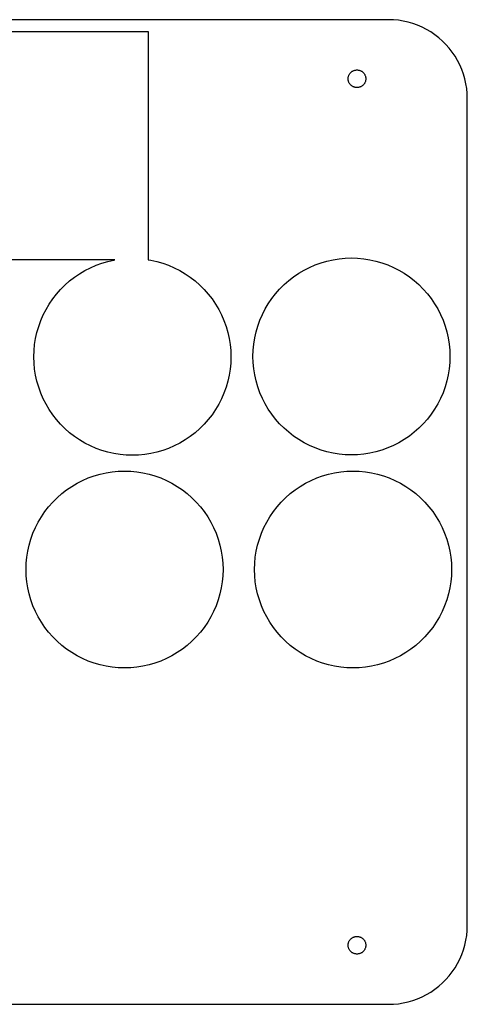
# Model space of a CAD drawing. Header units: metres. Extents: x 0 to 208, y 0 to 125.
# Tile 3 of 3: x 152 to 208, y 0 to 125. Entities that reach past the tile are written whole.
import ezdxf

# ---------------------------------------------------------------- set-up
doc = ezdxf.new("R2010")
doc.units = ezdxf.units.M

msp = doc.modelspace()

# ---------------------------------------------------------------- linework, layer by layer
for p, q in [((198.5, 125), (102.5, 125)), ((199.128, 124.98), (198.5, 125)), ((199.753, 124.921), (199.128, 124.98)), ((200.374, 124.823), (199.753, 124.921)), ((200.987, 124.686), (200.374, 124.823)), ((201.59, 124.511), (200.987, 124.686)), ((202.181, 124.298), (201.59, 124.511)), ((202.758, 124.048), (202.181, 124.298)), ((203.318, 123.763), (202.758, 124.048)), ((203.858, 123.443), (203.318, 123.763)), ((138, 123.5), (168, 123.5)), ((168, 123.5), (168, 94.5328)), ((204.378, 123.09), (203.858, 123.443)), ((204.874, 122.705), (204.378, 123.09)), ((205.345, 122.29), (204.874, 122.705)), ((205.79, 121.845), (205.345, 122.29)), ((206.205, 121.374), (205.79, 121.845)), ((206.59, 120.878), (206.205, 121.374)), ((206.943, 120.358), (206.59, 120.878)), ((207.263, 119.818), (206.943, 120.358)), ((207.548, 119.258), (207.263, 119.818)), ((207.798, 118.681), (207.548, 119.258)), ((193.38, 117.5), (193.382, 117.57)), ((193.382, 117.43), (193.38, 117.5)), ((193.382, 117.57), (193.389, 117.64)), ((193.389, 117.64), (193.4, 117.71)), ((193.4, 117.71), (193.415, 117.779)), ((193.415, 117.779), (193.435, 117.846)), ((193.435, 117.846), (193.459, 117.912)), ((193.459, 117.912), (193.487, 117.977)), ((193.487, 117.977), (193.519, 118.04)), ((193.519, 118.04), (193.554, 118.1)), ((193.554, 118.1), (193.594, 118.158)), ((193.594, 118.158), (193.637, 118.214)), ((193.637, 118.214), (193.684, 118.267)), ((193.684, 118.267), (193.733, 118.316)), ((193.733, 118.316), (193.786, 118.363)), ((193.786, 118.363), (193.842, 118.406)), ((193.842, 118.406), (193.9, 118.446)), ((193.9, 118.446), (193.96, 118.481)), ((193.96, 118.481), (194.023, 118.513)), ((194.023, 118.513), (194.088, 118.541)), ((194.088, 118.541), (194.154, 118.565)), ((194.154, 118.565), (194.221, 118.585)), ((194.221, 118.585), (194.29, 118.6)), ((194.29, 118.6), (194.36, 118.611)), ((194.36, 118.611), (194.43, 118.618)), ((194.43, 118.618), (194.5, 118.62)), ((194.5, 118.62), (194.57, 118.618)), ((194.57, 118.618), (194.64, 118.611)), ((194.64, 118.611), (194.71, 118.6)), ((194.71, 118.6), (194.779, 118.585)), ((194.779, 118.585), (194.846, 118.565)), ((194.846, 118.565), (194.912, 118.541)), ((194.912, 118.541), (194.977, 118.513)), ((194.977, 118.513), (195.04, 118.481)), ((195.04, 118.481), (195.1, 118.446)), ((195.1, 118.446), (195.158, 118.406)), ((195.158, 118.406), (195.214, 118.363)), ((195.214, 118.363), (195.267, 118.316)), ((195.267, 118.316), (195.316, 118.267)), ((195.316, 118.267), (195.363, 118.214)), ((195.363, 118.214), (195.406, 118.158)), ((195.406, 118.158), (195.446, 118.1)), ((195.446, 118.1), (195.481, 118.04)), ((195.481, 118.04), (195.513, 117.977)), ((195.513, 117.977), (195.541, 117.912)), ((195.541, 117.912), (195.565, 117.846)), ((195.565, 117.846), (195.585, 117.779)), ((195.585, 117.779), (195.6, 117.71)), ((195.6, 117.71), (195.611, 117.64)), ((195.611, 117.64), (195.618, 117.57)), ((195.618, 117.57), (195.62, 117.5)), ((195.62, 117.5), (195.618, 117.43)), ((208.011, 118.09), (207.798, 118.681)), ((208.186, 117.487), (208.011, 118.09)), ((193.389, 117.36), (193.382, 117.43)), ((193.4, 117.29), (193.389, 117.36)), ((193.415, 117.221), (193.4, 117.29)), ((193.435, 117.154), (193.415, 117.221)), ((193.459, 117.088), (193.435, 117.154)), ((193.487, 117.023), (193.459, 117.088)), ((193.519, 116.96), (193.487, 117.023)), ((193.554, 116.9), (193.519, 116.96)), ((193.594, 116.842), (193.554, 116.9)), ((193.637, 116.786), (193.594, 116.842)), ((193.684, 116.733), (193.637, 116.786)), ((193.733, 116.684), (193.684, 116.733)), ((193.786, 116.637), (193.733, 116.684)), ((193.842, 116.594), (193.786, 116.637)), ((193.9, 116.554), (193.842, 116.594)), ((193.96, 116.519), (193.9, 116.554)), ((194.023, 116.487), (193.96, 116.519)), ((194.088, 116.459), (194.023, 116.487)), ((194.154, 116.435), (194.088, 116.459)), ((194.221, 116.415), (194.154, 116.435)), ((194.29, 116.4), (194.221, 116.415)), ((194.36, 116.389), (194.29, 116.4)), ((194.43, 116.382), (194.36, 116.389)), ((194.5, 116.38), (194.43, 116.382)), ((194.57, 116.382), (194.5, 116.38)), ((194.64, 116.389), (194.57, 116.382)), ((194.71, 116.4), (194.64, 116.389)), ((194.779, 116.415), (194.71, 116.4)), ((194.846, 116.435), (194.779, 116.415)), ((194.912, 116.459), (194.846, 116.435)), ((194.977, 116.487), (194.912, 116.459)), ((195.04, 116.519), (194.977, 116.487)), ((195.1, 116.554), (195.04, 116.519)), ((195.158, 116.594), (195.1, 116.554)), ((195.214, 116.637), (195.158, 116.594)), ((195.267, 116.684), (195.214, 116.637)), ((195.316, 116.733), (195.267, 116.684)), ((195.363, 116.786), (195.316, 116.733)), ((195.406, 116.842), (195.363, 116.786)), ((195.446, 116.9), (195.406, 116.842)), ((195.481, 116.96), (195.446, 116.9)), ((195.513, 117.023), (195.481, 116.96)), ((195.541, 117.088), (195.513, 117.023)), ((195.565, 117.154), (195.541, 117.088)), ((195.585, 117.221), (195.565, 117.154)), ((195.6, 117.29), (195.585, 117.221)), ((195.611, 117.36), (195.6, 117.29)), ((195.618, 117.43), (195.611, 117.36)), ((208.323, 116.874), (208.186, 117.487)), ((208.421, 116.253), (208.323, 116.874)), ((208.48, 115.628), (208.421, 116.253)), ((208.5, 115), (208.48, 115.628)), ((208.5, 10), (208.5, 115)), ((163.793, 94.5), (138, 94.5)), ((160.678, 93.5103), (161.398, 93.8222)), ((161.398, 93.8222), (162.137, 94.0882)), ((162.137, 94.0882), (162.891, 94.3073)), ((162.891, 94.3073), (163.658, 94.4786)), ((163.658, 94.4786), (163.793, 94.5)), ((168, 94.5328), (168.342, 94.4786)), ((168.342, 94.4786), (169.109, 94.3073)), ((169.109, 94.3073), (169.863, 94.0882)), ((169.863, 94.0882), (170.602, 93.8222)), ((170.602, 93.8222), (171.322, 93.5103)), ((188.478, 93.5603), (189.198, 93.8722)), ((189.198, 93.8722), (189.937, 94.1382)), ((189.937, 94.1382), (190.691, 94.3573)), ((190.691, 94.3573), (191.458, 94.5286)), ((191.458, 94.5286), (192.233, 94.6514)), ((192.233, 94.6514), (193.015, 94.7253)), ((193.015, 94.7253), (193.8, 94.75)), ((193.8, 94.75), (194.585, 94.7253)), ((194.585, 94.7253), (195.367, 94.6514)), ((195.367, 94.6514), (196.142, 94.5286)), ((196.142, 94.5286), (196.909, 94.3573)), ((196.909, 94.3573), (197.663, 94.1382)), ((197.663, 94.1382), (198.402, 93.8722)), ((198.402, 93.8722), (199.122, 93.5603)), ((158.653, 92.3127), (159.302, 92.7541)), ((159.302, 92.7541), (159.978, 93.1538)), ((159.978, 93.1538), (160.678, 93.5103)), ((171.322, 93.5103), (172.022, 93.1538)), ((172.022, 93.1538), (172.698, 92.7541)), ((172.698, 92.7541), (173.347, 92.3127)), ((186.453, 92.3627), (187.102, 92.8041)), ((187.102, 92.8041), (187.778, 93.2038)), ((187.778, 93.2038), (188.478, 93.5603)), ((199.122, 93.5603), (199.822, 93.2038)), ((199.822, 93.2038), (200.498, 92.8041)), ((200.498, 92.8041), (201.147, 92.3627)), ((156.888, 90.7568), (157.443, 91.3121)), ((157.443, 91.3121), (158.032, 91.8314)), ((158.032, 91.8314), (158.653, 92.3127)), ((173.347, 92.3127), (173.968, 91.8314)), ((173.968, 91.8314), (174.557, 91.3121)), ((174.557, 91.3121), (175.112, 90.7568)), ((184.688, 90.8068), (185.243, 91.3621)), ((185.243, 91.3621), (185.832, 91.8814)), ((185.832, 91.8814), (186.453, 92.3627)), ((201.147, 92.3627), (201.768, 91.8814)), ((201.768, 91.8814), (202.357, 91.3621)), ((202.357, 91.3621), (202.912, 90.8068)), ((155.887, 89.5473), (156.369, 90.1678)), ((156.369, 90.1678), (156.888, 90.7568)), ((175.112, 90.7568), (175.631, 90.1678)), ((175.631, 90.1678), (176.113, 89.5473)), ((183.687, 89.5973), (184.169, 90.2178)), ((184.169, 90.2178), (184.688, 90.8068)), ((202.912, 90.8068), (203.431, 90.2178)), ((203.431, 90.2178), (203.913, 89.5973)), ((155.046, 88.2219), (155.446, 88.8978)), ((155.446, 88.8978), (155.887, 89.5473)), ((176.113, 89.5473), (176.554, 88.8978)), ((176.554, 88.8978), (176.954, 88.2219)), ((182.846, 88.2719), (183.246, 88.9478)), ((183.246, 88.9478), (183.687, 89.5973)), ((203.913, 89.5973), (204.354, 88.9478)), ((204.354, 88.9478), (204.754, 88.2719)), ((154.378, 86.8015), (154.69, 87.5222)), ((154.69, 87.5222), (155.046, 88.2219)), ((176.954, 88.2219), (177.31, 87.5222)), ((177.31, 87.5222), (177.622, 86.8015)), ((182.178, 86.8515), (182.49, 87.5722)), ((182.49, 87.5722), (182.846, 88.2719)), ((204.754, 88.2719), (205.11, 87.5722)), ((205.11, 87.5722), (205.422, 86.8515)), ((154.112, 86.0627), (154.378, 86.8015)), ((177.622, 86.8015), (177.888, 86.0627)), ((181.912, 86.1127), (182.178, 86.8515)), ((205.422, 86.8515), (205.688, 86.1127)), ((153.721, 84.5423), (153.893, 85.3086)), ((153.893, 85.3086), (154.112, 86.0627)), ((177.888, 86.0627), (178.107, 85.3086)), ((178.107, 85.3086), (178.279, 84.5423)), ((181.521, 84.5923), (181.693, 85.3586)), ((181.693, 85.3586), (181.912, 86.1127)), ((205.688, 86.1127), (205.907, 85.3586)), ((205.907, 85.3586), (206.079, 84.5923)), ((153.525, 82.9849), (153.599, 83.7667)), ((153.599, 83.7667), (153.721, 84.5423)), ((178.279, 84.5423), (178.401, 83.7667)), ((178.401, 83.7667), (178.475, 82.9849)), ((181.325, 83.0349), (181.399, 83.8167)), ((181.399, 83.8167), (181.521, 84.5923)), ((206.079, 84.5923), (206.201, 83.8167)), ((206.201, 83.8167), (206.275, 83.0349)), ((153.5, 82.2), (153.525, 82.9849)), ((178.475, 82.9849), (178.5, 82.2)), ((181.3, 82.25), (181.325, 83.0349)), ((206.275, 83.0349), (206.3, 82.25)), ((153.525, 81.4151), (153.5, 82.2)), ((153.599, 80.6333), (153.525, 81.4151)), ((178.475, 81.4151), (178.401, 80.6333)), ((178.5, 82.2), (178.475, 81.4151)), ((181.325, 81.4651), (181.3, 82.25)), ((181.399, 80.6833), (181.325, 81.4651)), ((206.275, 81.4651), (206.201, 80.6833)), ((206.3, 82.25), (206.275, 81.4651)), ((153.721, 79.8577), (153.599, 80.6333)), ((178.401, 80.6333), (178.279, 79.8577)), ((181.521, 79.9077), (181.399, 80.6833)), ((206.201, 80.6833), (206.079, 79.9077)), ((153.893, 79.0914), (153.721, 79.8577)), ((154.112, 78.3373), (153.893, 79.0914)), ((178.107, 79.0914), (177.888, 78.3373)), ((178.279, 79.8577), (178.107, 79.0914)), ((181.693, 79.1414), (181.521, 79.9077)), ((181.912, 78.3873), (181.693, 79.1414)), ((205.907, 79.1414), (205.688, 78.3873)), ((206.079, 79.9077), (205.907, 79.1414)), ((154.378, 77.5984), (154.112, 78.3373)), ((154.69, 76.8777), (154.378, 77.5984)), ((177.622, 77.5984), (177.31, 76.8777)), ((177.888, 78.3373), (177.622, 77.5984)), ((182.178, 77.6484), (181.912, 78.3873)), ((182.49, 76.9277), (182.178, 77.6484)), ((205.422, 77.6484), (205.11, 76.9277)), ((205.688, 78.3873), (205.422, 77.6484)), ((155.046, 76.1781), (154.69, 76.8777)), ((177.31, 76.8777), (176.954, 76.1781)), ((182.846, 76.2281), (182.49, 76.9277)), ((205.11, 76.9277), (204.754, 76.2281)), ((155.446, 75.5022), (155.046, 76.1781)), ((155.887, 74.8527), (155.446, 75.5022)), ((176.554, 75.5022), (176.113, 74.8527)), ((176.954, 76.1781), (176.554, 75.5022)), ((183.246, 75.5522), (182.846, 76.2281)), ((183.687, 74.9027), (183.246, 75.5522)), ((204.354, 75.5522), (203.913, 74.9027)), ((204.754, 76.2281), (204.354, 75.5522)), ((156.369, 74.2322), (155.887, 74.8527)), ((156.888, 73.6432), (156.369, 74.2322)), ((175.631, 74.2322), (175.112, 73.6432)), ((176.113, 74.8527), (175.631, 74.2322)), ((184.169, 74.2822), (183.687, 74.9027)), ((184.688, 73.6932), (184.169, 74.2822)), ((203.431, 74.2822), (202.912, 73.6932)), ((203.913, 74.9027), (203.431, 74.2822)), ((157.443, 73.0879), (156.888, 73.6432)), ((158.032, 72.5686), (157.443, 73.0879)), ((158.653, 72.0873), (158.032, 72.5686)), ((173.968, 72.5686), (173.347, 72.0873)), ((174.557, 73.0879), (173.968, 72.5686)), ((175.112, 73.6432), (174.557, 73.0879)), ((185.243, 73.1379), (184.688, 73.6932)), ((185.832, 72.6186), (185.243, 73.1379)), ((186.453, 72.1373), (185.832, 72.6186)), ((201.768, 72.6186), (201.147, 72.1373)), ((202.357, 73.1379), (201.768, 72.6186)), ((202.912, 73.6932), (202.357, 73.1379)), ((159.302, 71.6459), (158.653, 72.0873)), ((159.978, 71.2462), (159.302, 71.6459)), ((172.698, 71.6459), (172.022, 71.2462)), ((173.347, 72.0873), (172.698, 71.6459)), ((187.102, 71.6959), (186.453, 72.1373)), ((187.778, 71.2962), (187.102, 71.6959)), ((188.478, 70.9397), (187.778, 71.2962)), ((199.822, 71.2962), (199.122, 70.9397)), ((200.498, 71.6959), (199.822, 71.2962)), ((201.147, 72.1373), (200.498, 71.6959)), ((160.678, 70.8896), (159.978, 71.2462)), ((161.398, 70.5778), (160.678, 70.8896)), ((162.137, 70.3118), (161.398, 70.5778)), ((162.891, 70.0927), (162.137, 70.3118)), ((163.658, 69.9214), (162.891, 70.0927)), ((169.109, 70.0927), (168.342, 69.9214)), ((169.863, 70.3118), (169.109, 70.0927)), ((170.602, 70.5778), (169.863, 70.3118)), ((171.322, 70.8896), (170.602, 70.5778)), ((172.022, 71.2462), (171.322, 70.8896)), ((189.198, 70.6278), (188.478, 70.9397)), ((189.937, 70.3618), (189.198, 70.6278)), ((190.691, 70.1427), (189.937, 70.3618)), ((191.458, 69.9714), (190.691, 70.1427)), ((196.909, 70.1427), (196.142, 69.9714)), ((197.663, 70.3618), (196.909, 70.1427)), ((198.402, 70.6278), (197.663, 70.3618)), ((199.122, 70.9397), (198.402, 70.6278)), ((164.433, 69.7986), (163.658, 69.9214)), ((165.215, 69.7247), (164.433, 69.7986)), ((166, 69.7), (165.215, 69.7247)), ((166.785, 69.7247), (166, 69.7)), ((167.567, 69.7986), (166.785, 69.7247)), ((168.342, 69.9214), (167.567, 69.7986)), ((192.233, 69.8486), (191.458, 69.9714)), ((193.015, 69.7747), (192.233, 69.8486)), ((193.8, 69.75), (193.015, 69.7747)), ((194.585, 69.7747), (193.8, 69.75)), ((195.367, 69.8486), (194.585, 69.7747)), ((196.142, 69.9714), (195.367, 69.8486)), ((162.658, 67.4786), (163.433, 67.6014)), ((163.433, 67.6014), (164.215, 67.6753)), ((164.215, 67.6753), (165, 67.7)), ((165, 67.7), (165.785, 67.6753)), ((165.785, 67.6753), (166.567, 67.6014)), ((166.567, 67.6014), (167.342, 67.4786)), ((191.658, 67.4786), (192.433, 67.6014)), ((192.433, 67.6014), (193.215, 67.6753)), ((193.215, 67.6753), (194, 67.7)), ((194, 67.7), (194.785, 67.6753)), ((194.785, 67.6753), (195.567, 67.6014)), ((195.567, 67.6014), (196.342, 67.4786)), ((158.978, 66.1538), (159.678, 66.5103)), ((159.678, 66.5103), (160.398, 66.8222)), ((160.398, 66.8222), (161.137, 67.0882)), ((161.137, 67.0882), (161.891, 67.3073)), ((161.891, 67.3073), (162.658, 67.4786)), ((167.342, 67.4786), (168.109, 67.3073)), ((168.109, 67.3073), (168.863, 67.0882)), ((168.863, 67.0882), (169.602, 66.8222)), ((169.602, 66.8222), (170.322, 66.5103)), ((170.322, 66.5103), (171.022, 66.1538)), ((187.978, 66.1538), (188.678, 66.5103)), ((188.678, 66.5103), (189.398, 66.8222)), ((189.398, 66.8222), (190.137, 67.0882)), ((190.137, 67.0882), (190.891, 67.3073)), ((190.891, 67.3073), (191.658, 67.4786)), ((196.342, 67.4786), (197.109, 67.3073)), ((197.109, 67.3073), (197.863, 67.0882)), ((197.863, 67.0882), (198.602, 66.8222)), ((198.602, 66.8222), (199.322, 66.5103)), ((199.322, 66.5103), (200.022, 66.1538)), ((157.032, 64.8314), (157.653, 65.3127)), ((157.653, 65.3127), (158.302, 65.7541)), ((158.302, 65.7541), (158.978, 66.1538)), ((171.022, 66.1538), (171.698, 65.7541)), ((171.698, 65.7541), (172.347, 65.3127)), ((172.347, 65.3127), (172.968, 64.8314)), ((186.032, 64.8314), (186.653, 65.3127)), ((186.653, 65.3127), (187.302, 65.7541)), ((187.302, 65.7541), (187.978, 66.1538)), ((200.022, 66.1538), (200.698, 65.7541)), ((200.698, 65.7541), (201.347, 65.3127)), ((201.347, 65.3127), (201.968, 64.8314)), ((155.369, 63.1678), (155.888, 63.7568)), ((155.888, 63.7568), (156.443, 64.3121)), ((156.443, 64.3121), (157.032, 64.8314)), ((172.968, 64.8314), (173.557, 64.3121)), ((173.557, 64.3121), (174.112, 63.7568)), ((174.112, 63.7568), (174.631, 63.1678)), ((184.369, 63.1678), (184.888, 63.7568)), ((184.888, 63.7568), (185.443, 64.3121)), ((185.443, 64.3121), (186.032, 64.8314)), ((201.968, 64.8314), (202.557, 64.3121)), ((202.557, 64.3121), (203.112, 63.7568)), ((203.112, 63.7568), (203.631, 63.1678)), ((154.446, 61.8978), (154.887, 62.5473)), ((154.887, 62.5473), (155.369, 63.1678)), ((174.631, 63.1678), (175.113, 62.5473)), ((175.113, 62.5473), (175.554, 61.8978)), ((183.446, 61.8978), (183.887, 62.5473)), ((183.887, 62.5473), (184.369, 63.1678)), ((203.631, 63.1678), (204.113, 62.5473)), ((204.113, 62.5473), (204.554, 61.8978)), ((154.046, 61.2219), (154.446, 61.8978)), ((175.554, 61.8978), (175.954, 61.2219)), ((183.046, 61.2219), (183.446, 61.8978)), ((204.554, 61.8978), (204.954, 61.2219)), ((153.378, 59.8015), (153.69, 60.5222)), ((153.69, 60.5222), (154.046, 61.2219)), ((175.954, 61.2219), (176.31, 60.5222)), ((176.31, 60.5222), (176.622, 59.8015)), ((182.378, 59.8015), (182.69, 60.5222)), ((182.69, 60.5222), (183.046, 61.2219)), ((204.954, 61.2219), (205.31, 60.5222)), ((205.31, 60.5222), (205.622, 59.8015)), ((152.893, 58.3086), (153.112, 59.0627)), ((153.112, 59.0627), (153.378, 59.8015)), ((176.622, 59.8015), (176.888, 59.0627)), ((176.888, 59.0627), (177.107, 58.3086)), ((181.893, 58.3086), (182.112, 59.0627)), ((182.112, 59.0627), (182.378, 59.8015)), ((205.622, 59.8015), (205.888, 59.0627)), ((205.888, 59.0627), (206.107, 58.3086)), ((152.599, 56.7667), (152.721, 57.5423)), ((152.721, 57.5423), (152.893, 58.3086)), ((177.107, 58.3086), (177.279, 57.5423)), ((177.279, 57.5423), (177.401, 56.7667)), ((181.599, 56.7667), (181.721, 57.5423)), ((181.721, 57.5423), (181.893, 58.3086)), ((206.107, 58.3086), (206.279, 57.5423)), ((206.279, 57.5423), (206.401, 56.7667)), ((152.525, 55.9849), (152.599, 56.7667)), ((177.401, 56.7667), (177.475, 55.9849)), ((181.525, 55.9849), (181.599, 56.7667)), ((206.401, 56.7667), (206.475, 55.9849)), ((152.5, 55.2), (152.525, 55.9849)), ((152.525, 54.4151), (152.5, 55.2)), ((177.475, 55.9849), (177.5, 55.2)), ((177.5, 55.2), (177.475, 54.4151)), ((181.5, 55.2), (181.525, 55.9849)), ((181.525, 54.4151), (181.5, 55.2)), ((206.475, 55.9849), (206.5, 55.2)), ((206.5, 55.2), (206.475, 54.4151)), ((152.599, 53.6333), (152.525, 54.4151)), ((177.475, 54.4151), (177.401, 53.6333)), ((181.599, 53.6333), (181.525, 54.4151)), ((206.475, 54.4151), (206.401, 53.6333)), ((152.721, 52.8577), (152.599, 53.6333)), ((152.893, 52.0914), (152.721, 52.8577)), ((177.279, 52.8577), (177.107, 52.0914)), ((177.401, 53.6333), (177.279, 52.8577)), ((181.721, 52.8577), (181.599, 53.6333)), ((181.893, 52.0914), (181.721, 52.8577)), ((206.279, 52.8577), (206.107, 52.0914)), ((206.401, 53.6333), (206.279, 52.8577)), ((153.112, 51.3373), (152.893, 52.0914)), ((153.378, 50.5984), (153.112, 51.3373)), ((176.888, 51.3373), (176.622, 50.5984)), ((177.107, 52.0914), (176.888, 51.3373)), ((182.112, 51.3373), (181.893, 52.0914)), ((182.378, 50.5984), (182.112, 51.3373)), ((205.888, 51.3373), (205.622, 50.5984)), ((206.107, 52.0914), (205.888, 51.3373)), ((153.69, 49.8777), (153.378, 50.5984)), ((176.622, 50.5984), (176.31, 49.8777)), ((182.69, 49.8777), (182.378, 50.5984)), ((205.622, 50.5984), (205.31, 49.8777)), ((154.046, 49.1781), (153.69, 49.8777)), ((154.446, 48.5022), (154.046, 49.1781)), ((175.954, 49.1781), (175.554, 48.5022)), ((176.31, 49.8777), (175.954, 49.1781)), ((183.046, 49.1781), (182.69, 49.8777)), ((183.446, 48.5022), (183.046, 49.1781)), ((204.954, 49.1781), (204.554, 48.5022)), ((205.31, 49.8777), (204.954, 49.1781)), ((154.887, 47.8527), (154.446, 48.5022)), ((155.369, 47.2322), (154.887, 47.8527)), ((175.113, 47.8527), (174.631, 47.2322)), ((175.554, 48.5022), (175.113, 47.8527)), ((183.887, 47.8527), (183.446, 48.5022)), ((184.369, 47.2322), (183.887, 47.8527)), ((204.113, 47.8527), (203.631, 47.2322)), ((204.554, 48.5022), (204.113, 47.8527)), ((155.888, 46.6432), (155.369, 47.2322)), ((156.443, 46.0879), (155.888, 46.6432)), ((174.112, 46.6432), (173.557, 46.0879)), ((174.631, 47.2322), (174.112, 46.6432)), ((184.888, 46.6432), (184.369, 47.2322)), ((185.443, 46.0879), (184.888, 46.6432)), ((203.112, 46.6432), (202.557, 46.0879)), ((203.631, 47.2322), (203.112, 46.6432)), ((157.032, 45.5686), (156.443, 46.0879)), ((157.653, 45.0873), (157.032, 45.5686)), ((158.302, 44.6459), (157.653, 45.0873)), ((172.347, 45.0873), (171.698, 44.6459)), ((172.968, 45.5686), (172.347, 45.0873)), ((173.557, 46.0879), (172.968, 45.5686)), ((186.032, 45.5686), (185.443, 46.0879)), ((186.653, 45.0873), (186.032, 45.5686)), ((187.302, 44.6459), (186.653, 45.0873)), ((201.347, 45.0873), (200.698, 44.6459)), ((201.968, 45.5686), (201.347, 45.0873)), ((202.557, 46.0879), (201.968, 45.5686)), ((158.978, 44.2462), (158.302, 44.6459)), ((159.678, 43.8896), (158.978, 44.2462)), ((160.398, 43.5778), (159.678, 43.8896)), ((170.322, 43.8896), (169.602, 43.5778)), ((171.022, 44.2462), (170.322, 43.8896)), ((171.698, 44.6459), (171.022, 44.2462)), ((187.978, 44.2462), (187.302, 44.6459)), ((188.678, 43.8896), (187.978, 44.2462)), ((189.398, 43.5778), (188.678, 43.8896)), ((199.322, 43.8896), (198.602, 43.5778)), ((200.022, 44.2462), (199.322, 43.8896)), ((200.698, 44.6459), (200.022, 44.2462)), ((161.137, 43.3118), (160.398, 43.5778)), ((161.891, 43.0927), (161.137, 43.3118)), ((162.658, 42.9214), (161.891, 43.0927)), ((163.433, 42.7986), (162.658, 42.9214)), ((164.215, 42.7247), (163.433, 42.7986)), ((165, 42.7), (164.215, 42.7247)), ((165.785, 42.7247), (165, 42.7)), ((166.567, 42.7986), (165.785, 42.7247)), ((167.342, 42.9214), (166.567, 42.7986)), ((168.109, 43.0927), (167.342, 42.9214)), ((168.863, 43.3118), (168.109, 43.0927)), ((169.602, 43.5778), (168.863, 43.3118)), ((190.137, 43.3118), (189.398, 43.5778)), ((190.891, 43.0927), (190.137, 43.3118)), ((191.658, 42.9214), (190.891, 43.0927)), ((192.433, 42.7986), (191.658, 42.9214)), ((193.215, 42.7247), (192.433, 42.7986)), ((194, 42.7), (193.215, 42.7247)), ((194.785, 42.7247), (194, 42.7)), ((195.567, 42.7986), (194.785, 42.7247)), ((196.342, 42.9214), (195.567, 42.7986)), ((197.109, 43.0927), (196.342, 42.9214)), ((197.863, 43.3118), (197.109, 43.0927)), ((198.602, 43.5778), (197.863, 43.3118)), ((208.48, 9.3721), (208.5, 10)), ((208.421, 8.74667), (208.48, 9.3721)), ((193.38, 7.5), (193.382, 7.57031)), ((193.382, 7.42967), (193.38, 7.5)), ((193.382, 7.57031), (193.389, 7.64037)), ((193.389, 7.64037), (193.4, 7.70985)), ((193.4, 7.70985), (193.415, 7.77852)), ((193.415, 7.77852), (193.435, 7.84608)), ((193.435, 7.84608), (193.459, 7.91229)), ((193.459, 7.91229), (193.487, 7.97687)), ((193.487, 7.97687), (193.519, 8.03955)), ((193.519, 8.03955), (193.554, 8.10011)), ((193.554, 8.10011), (193.594, 8.15831)), ((193.594, 8.15831), (193.637, 8.21391)), ((193.637, 8.21391), (193.684, 8.26668)), ((193.684, 8.26668), (193.733, 8.31644)), ((193.733, 8.31644), (193.786, 8.36296)), ((193.786, 8.36296), (193.842, 8.4061)), ((193.842, 8.4061), (193.9, 8.44563)), ((193.9, 8.44563), (193.96, 8.48146)), ((193.96, 8.48146), (194.023, 8.5134)), ((194.023, 8.5134), (194.088, 8.54134)), ((194.088, 8.54134), (194.154, 8.56517)), ((194.154, 8.56517), (194.221, 8.58481)), ((194.221, 8.58481), (194.29, 8.60016)), ((194.29, 8.60016), (194.36, 8.61116)), ((194.36, 8.61116), (194.43, 8.61778)), ((194.43, 8.61778), (194.5, 8.62)), ((194.5, 8.62), (194.57, 8.61778)), ((194.57, 8.61778), (194.64, 8.61116)), ((194.64, 8.61116), (194.71, 8.60016)), ((194.71, 8.60016), (194.779, 8.58481)), ((194.779, 8.58481), (194.846, 8.56517)), ((194.846, 8.56517), (194.912, 8.54134)), ((194.912, 8.54134), (194.977, 8.5134)), ((194.977, 8.5134), (195.04, 8.48146)), ((195.04, 8.48146), (195.1, 8.44563)), ((195.1, 8.44563), (195.158, 8.4061)), ((195.158, 8.4061), (195.214, 8.36296)), ((195.214, 8.36296), (195.267, 8.31644)), ((195.267, 8.31644), (195.316, 8.26668)), ((195.316, 8.26668), (195.363, 8.21391)), ((195.363, 8.21391), (195.406, 8.15831)), ((195.406, 8.15831), (195.446, 8.10011)), ((195.446, 8.10011), (195.481, 8.03955)), ((195.481, 8.03955), (195.513, 7.97687)), ((195.513, 7.97687), (195.541, 7.91229)), ((195.541, 7.91229), (195.565, 7.84608)), ((195.565, 7.84608), (195.585, 7.77852)), ((195.585, 7.77852), (195.6, 7.70985)), ((195.6, 7.70985), (195.611, 7.64037)), ((195.611, 7.64037), (195.618, 7.57031)), ((195.618, 7.57031), (195.62, 7.5)), ((195.62, 7.5), (195.618, 7.42967)), ((208.011, 6.90984), (208.186, 7.51311)), ((208.186, 7.51311), (208.323, 8.12619)), ((208.323, 8.12619), (208.421, 8.74667)), ((193.389, 7.35962), (193.382, 7.42967)), ((193.4, 7.29013), (193.389, 7.35962)), ((193.415, 7.22147), (193.4, 7.29013)), ((193.435, 7.1539), (193.415, 7.22147)), ((193.459, 7.08769), (193.435, 7.1539)), ((193.487, 7.02312), (193.459, 7.08769)), ((193.519, 6.96043), (193.487, 7.02312)), ((193.554, 6.89987), (193.519, 6.96043)), ((193.594, 6.84167), (193.554, 6.89987)), ((193.637, 6.78607), (193.594, 6.84167)), ((193.684, 6.73331), (193.637, 6.78607)), ((193.733, 6.68355), (193.684, 6.73331)), ((193.786, 6.63702), (193.733, 6.68355)), ((193.842, 6.59389), (193.786, 6.63702)), ((193.9, 6.55435), (193.842, 6.59389)), ((193.96, 6.51852), (193.9, 6.55435)), ((194.023, 6.48659), (193.96, 6.51852)), ((194.088, 6.45865), (194.023, 6.48659)), ((194.154, 6.43481), (194.088, 6.45865)), ((194.221, 6.41518), (194.154, 6.43481)), ((194.29, 6.39983), (194.221, 6.41518)), ((194.36, 6.38882), (194.29, 6.39983)), ((194.43, 6.3822), (194.36, 6.38882)), ((194.5, 6.37999), (194.43, 6.3822)), ((194.57, 6.3822), (194.5, 6.37999)), ((194.64, 6.38882), (194.57, 6.3822)), ((194.71, 6.39983), (194.64, 6.38882)), ((194.779, 6.41518), (194.71, 6.39983)), ((194.846, 6.43481), (194.779, 6.41518)), ((194.912, 6.45865), (194.846, 6.43481)), ((194.977, 6.48659), (194.912, 6.45865)), ((195.04, 6.51852), (194.977, 6.48659)), ((195.1, 6.55435), (195.04, 6.51852)), ((195.158, 6.59389), (195.1, 6.55435)), ((195.214, 6.63702), (195.158, 6.59389)), ((195.267, 6.68355), (195.214, 6.63702)), ((195.316, 6.73331), (195.267, 6.68355)), ((195.363, 6.78607), (195.316, 6.73331)), ((195.406, 6.84167), (195.363, 6.78607)), ((195.446, 6.89987), (195.406, 6.84167)), ((195.481, 6.96043), (195.446, 6.89987)), ((195.513, 7.02312), (195.481, 6.96043)), ((195.541, 7.08769), (195.513, 7.02312)), ((195.565, 7.1539), (195.541, 7.08769)), ((195.585, 7.22147), (195.565, 7.1539)), ((195.6, 7.29013), (195.585, 7.22147)), ((195.611, 7.35962), (195.6, 7.29013)), ((195.618, 7.42967), (195.611, 7.35962)), ((207.548, 5.7422), (207.798, 6.31876)), ((207.798, 6.31876), (208.011, 6.90984)), ((206.943, 4.64174), (207.263, 5.18246)), ((207.263, 5.18246), (207.548, 5.7422)), ((206.205, 3.62576), (206.59, 4.12215)), ((206.59, 4.12215), (206.943, 4.64174)), ((204.874, 2.29486), (205.345, 2.71031)), ((205.345, 2.71031), (205.79, 3.15453)), ((205.79, 3.15453), (206.205, 3.62576)), ((203.318, 1.23694), (203.858, 1.55672)), ((203.858, 1.55672), (204.378, 1.90984)), ((204.378, 1.90984), (204.874, 2.29486)), ((10, 0), (198.5, 0)), ((198.5, 0), (199.128, 0.01973)), ((199.128, 0.01973), (199.753, 0.07886)), ((199.753, 0.07886), (200.374, 0.17712)), ((200.374, 0.17712), (200.987, 0.31416)), ((200.987, 0.31416), (201.59, 0.48944)), ((201.59, 0.48944), (202.181, 0.70224)), ((202.181, 0.70224), (202.758, 0.95174)), ((202.758, 0.95174), (203.318, 1.23694))]:
    msp.add_line(p, q)

doc.saveas('drawing.dxf')
